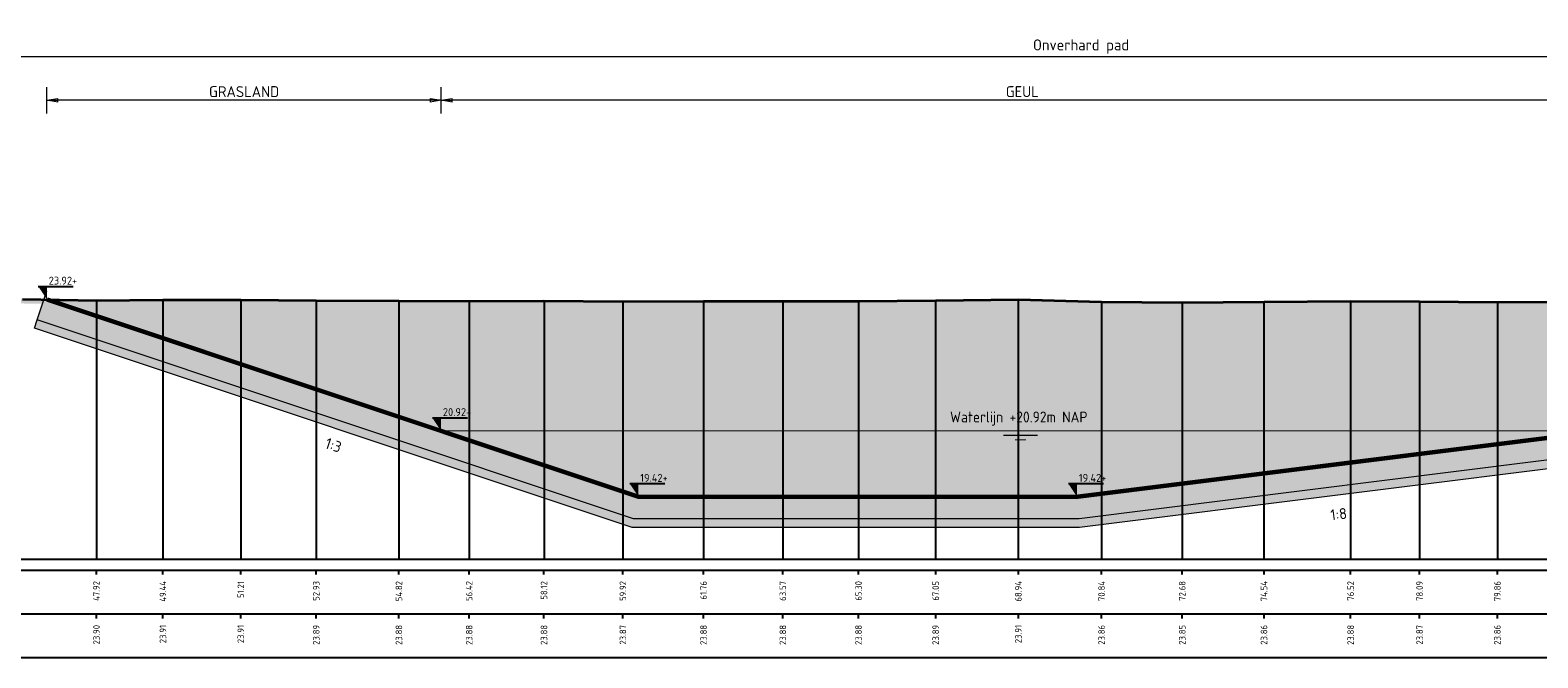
# Model space of a CAD drawing. Header units: metres. Extents: x 173015 to 189682, y 346605 to 348504.
# Tile 118 of 212: x 188926 to 188961, y 348106 to 348121. Entities that reach past the tile are written whole.
import ezdxf
from ezdxf.enums import TextEntityAlignment as Align

# ---------------------------------------------------------------- set-up
doc = ezdxf.new("R2010")
doc.units = ezdxf.units.M
doc.header["$PDMODE"] = 35
doc.header["$PDSIZE"] = 0.075
for name, color, linetype, lineweight in [('B-ME-OB-WATERLIJN-GD1', 150, 'Continuous', 25), ('N-ME-VH-VERHARDING-BESTORTING-A', 7, 'Continuous', 18), ('N-PV-GW-GROND_GRIND-G', 7, 'Continuous', 18), ('profiel', 8, 'Continuous', 0), ('TDNA0312_dempen', 41, 'Continuous', 30), ('X-ME-AL-PROFIEL_HUIDIG MAAIVELD-GD', 252, 'Continuous', 0), ('X-XX-AL-DETAIL1-M-B', 252, 'Continuous', 18), ('X-XX-AL-DWARSPROFIEL_PROFIELLIJN MAAIVELD-GD', 8, 'Continuous', 35), ('X-XX-AL-PEILMAAT-SD', 7, 'Continuous', 25), ('X-XX-AL-VERWIJZING-T25-100', 7, 'Continuous', 25), ('X01-XX-AL-M', 7, 'Continuous', 18)]:
    doc.layers.add(name, color=color, linetype=linetype, lineweight=lineweight)
for name, color, linetype in [('TDNT----_profiel_txt', 10, 'Continuous'), ('X-ME-AL-PROFIELRASTER-S', 7, 'Continuous'), ('XDNL----_dijkcontour', 10, 'Continuous')]:
    doc.layers.add(name, color=color, linetype=linetype)
doc.styles.add('ENV-P', font='ISOCP.SHX')
doc.styles.add('NLCS-ISO', font='NLCS-ISO.ttf', dxfattribs={"height": 1.8})
doc.styles.add('NLCS-ISO-ANNOTATIVE-T18', font='NLCS-ISO.ttf', dxfattribs={"height": 1.8})
doc.styles.add('NLCS-ISO-M100-T25', font='NLCS-ISO.ttf', dxfattribs={"height": 0.25})
doc.dimstyles.new('NLCS-M100-T25-PIJL_L2_H1', dxfattribs={"dimscale": 0.1, "dimtxt": 2.5, "dimasz": 2.5, "dimexe": 2, "dimexo": 2, "dimgap": 0.7, "dimtad": 1, "dimzin": 0, "dimdsep": 46, "dimtxsty": 'NLCS-ISO-M100-T25', "dimcen": 0, "dimdle": 2, "dimclrd": 256, "dimclre": 256, "dimclrt": 256, "dimadec": 1, "dimazin": 0, "dimtfac": 1, "dimtdec": 3, "dimtofl": 0, "dimtmove": 0, "dimatfit": 3, "dimfxl": 2, "dimfxlon": 1, "dimtfillclr": 256, "dimtolj": 1, "dimtzin": 0, "dimlwd": -1, "dimlwe": -1, "dimarcsym": 0})
doc.dimstyles.new('NLCS-M100-T25-PIJL_L3_H2', dxfattribs={"dimscale": 0.1, "dimtxt": 2.5, "dimasz": 2.5, "dimexe": 2, "dimexo": 2, "dimgap": 0.7, "dimtad": 1, "dimdec": 3, "dimzin": 0, "dimdsep": 46, "dimtxsty": 'NLCS-ISO-M100-T25', "dimcen": 0, "dimdle": 2, "dimclrd": 256, "dimclre": 256, "dimclrt": 256, "dimazin": 0, "dimtfac": 1, "dimtdec": 3, "dimtofl": 0, "dimtmove": 0, "dimatfit": 3, "dimfxl": 2, "dimfxlon": 1, "dimtfillclr": 256, "dimtolj": 1, "dimtzin": 0, "dimlwd": -1, "dimlwe": -1, "dimarcsym": 0})

# ---------------------------------------------------------------- blocks, each defined once
blk = doc.blocks.new('SAL-PROFIELRASTER_BALK_EIND1-D')
at = {"color": 0, "linetype": 'ByBlock', "lineweight": -2, "flags": 128}
for points in [[(0, 0), (1, 0)], [(0, -2.5), (1, -2.5)], [(0, -12.5), (1, -12.5)]]:
    blk.add_lwpolyline(points, dxfattribs=at)
blk = doc.blocks.new('SAL-PROFIELRASTER_BALK_EIND2-D')
at = {"color": 0, "linetype": 'ByBlock', "lineweight": -2}
blk.add_line((1, -12.5), (0, -12.5), dxfattribs=at)
blk = doc.blocks.new('SAL-PROFIELRASTER_BALK_DATA-D')
at = {"color": 0, "linetype": 'ByBlock', "lineweight": -2}
blk.add_lwpolyline([(0, -3.5), (0, -2.5)], dxfattribs=at)
at = {"color": 0, "linetype": 'ByBlock', "lineweight": -2, "style": 'NLCS-ISO-ANNOTATIVE-T18'}
blk.add_attdef('GETAL', text='', height=1.5, rotation=90, dxfattribs=at).set_placement((0.75, -5), align=Align.RIGHT)
blk = doc.blocks.new('*D123')
at = {"layer": 'Defpoints', "color": 0, "transparency": 16777216}
for p in [(188924.947, 348120.143), (188924.947, 348111.087), (188974.037, 348111.052)]:
    blk.add_point(p, dxfattribs=at)
at = {"layer": 'X-XX-AL-DETAIL1-M-B', "transparency": 16777216}
for p, q in [((188924.947, 348119.943), (188924.947, 348120.343)), ((188973.787, 348120.143), (188925.197, 348120.143)), ((188974.037, 348119.943), (188974.037, 348120.343))]:
    blk.add_line(p, q, dxfattribs=at)
for points in [[(188925.197, 348120.184), (188925.197, 348120.101), (188924.947, 348120.143)], [(188973.787, 348120.184), (188973.787, 348120.101), (188974.037, 348120.143)]]:
    blk.add_solid(points, dxfattribs=at)
at = {"layer": 'X-XX-AL-DETAIL1-M-B', "transparency": 16777216, "insert": (188950.125, 348120.375), "char_height": 0.25, "attachment_point": 5, "style": 'NLCS-ISO-M100-T25'}
blk.add_mtext('\\A1;Onverhard pad', dxfattribs=at)
blk = doc.blocks.new('profielraster3')
at = {"color": 9, "linetype": 'ByBlock', "lineweight": -2}
for points in [[(188948.696, 348114.609), (188948.696, 348112.695), (188948.696, 348110.695), (188948.696, 348108.695)], [(188927.676, 348114.591), (188927.676, 348112.695), (188927.676, 348110.695), (188927.676, 348108.695)], [(188929.193, 348114.6), (188929.193, 348112.695), (188929.193, 348110.695), (188929.193, 348108.695)], [(188930.968, 348114.601), (188930.968, 348112.695), (188930.968, 348110.695), (188930.968, 348108.695)], [(188932.689, 348114.584), (188932.689, 348112.695), (188932.689, 348110.695), (188932.689, 348108.695)], [(188934.574, 348114.578), (188934.574, 348112.695), (188934.574, 348110.695), (188934.574, 348108.695)], [(188936.175, 348114.572), (188936.175, 348112.695), (188936.175, 348110.695), (188936.175, 348108.695)], [(188937.882, 348114.577), (188937.882, 348112.695), (188937.882, 348110.695), (188937.882, 348108.695)], [(188939.68, 348114.565), (188939.68, 348112.695), (188939.68, 348110.695), (188939.68, 348108.695)], [(188941.518, 348114.576), (188941.518, 348112.695), (188941.518, 348110.695), (188941.518, 348108.695)], [(188943.327, 348114.571), (188943.327, 348112.695), (188943.327, 348110.695), (188943.327, 348108.695)], [(188945.052, 348114.575), (188945.052, 348112.695), (188945.052, 348110.695), (188945.052, 348108.695)], [(188946.811, 348114.588), (188946.811, 348112.695), (188946.811, 348110.695), (188946.811, 348108.695)], [(188950.593, 348114.558), (188950.593, 348112.695), (188950.593, 348110.695), (188950.593, 348108.695)], [(188952.433, 348114.543), (188952.433, 348112.695), (188952.433, 348110.695), (188952.433, 348108.695)], [(188954.297, 348114.555), (188954.297, 348112.695), (188954.297, 348110.695), (188954.297, 348108.695)], [(188956.272, 348114.571), (188956.272, 348112.695), (188956.272, 348110.695), (188956.272, 348108.695)], [(188957.844, 348114.564), (188957.844, 348112.695), (188957.844, 348110.695), (188957.844, 348108.695)], [(188959.617, 348114.553), (188959.617, 348112.695), (188959.617, 348110.695), (188959.617, 348108.695)]]:
    blk.add_lwpolyline(points, dxfattribs=at)
blk = doc.blocks.new('SAL-PEILMAAT_INFRACAD_R01-SOD')
blk.add_line((-2, 3), (6, 3))
blk.add_solid([(-2, 3), (0, 3), (0, 0)])
at = {"style": 'NLCS-ISO'}
for tag, p in [('...', (0.4, 3.4)), ('REF', (0.4, 0.8))]:
    blk.add_attdef(tag, p, '', height=1.8, dxfattribs=at)
blk = doc.blocks.new('SAL-PEILMAAT_INFRACAD_H01-SOD')
blk.add_line((-2, 3), (6, 3))
blk.add_solid([(-2, 3), (0, 3), (0, 0)])
at = {"style": 'NLCS-ISO'}
blk.add_attdef('...', (0.4, 3.4), '', height=1.8, dxfattribs=at)
blk = doc.blocks.new('_Closed')
at = {"color": 0, "linetype": 'ByBlock', "lineweight": -2}
for p, q in [((-1, 0.17), (0, 0)), ((-1, 0.17), (-1, -0.17)), ((0, 0), (-1, -0.17)), ((0, 0), (-1, 0))]:
    blk.add_line(p, q, dxfattribs=at)
blk = doc.blocks.new('*D145')
at = {"layer": 'Defpoints', "color": 0, "transparency": 16777216}
for p in [(188935.536, 348119.152), (188935.536, 348111.615), (188962.036, 348111.615)]:
    blk.add_point(p, dxfattribs=at)
at = {"layer": 'X01-XX-AL-M', "color": 11, "transparency": 16777216}
for p, q in [((188935.536, 348118.852), (188935.536, 348119.452)), ((188962.036, 348118.852), (188962.036, 348119.452)), ((188961.786, 348119.152), (188935.786, 348119.152))]:
    blk.add_line(p, q, dxfattribs=at)
at = {"layer": 'X01-XX-AL-M', "color": 11, "transparency": 16777216, "xscale": 0.25, "yscale": 0.25, "zscale": 0.25, "rotation": 180}
blk.add_blockref('_Closed', (188935.536, 348119.152), dxfattribs=at)
at = {"layer": 'X01-XX-AL-M', "color": 11, "transparency": 16777216, "xscale": 0.25, "yscale": 0.25, "zscale": 0.25}
blk.add_blockref('_Closed', (188962.036, 348119.152), dxfattribs=at)
at = {"layer": 'X01-XX-AL-M', "color": 11, "transparency": 16777216, "insert": (188948.786, 348119.347), "char_height": 0.25, "attachment_point": 5, "style": 'NLCS-ISO-M100-T25', "bg_fill": 3, "box_fill_scale": 1.1, "bg_fill_color": 256, "bg_fill_true_color": 13158600, "bg_fill_transparency": 0}
blk.add_mtext('\\A1;GEUL ', dxfattribs=at)
blk = doc.blocks.new('*D171')
at = {"layer": 'Defpoints', "color": 0, "transparency": 16777216}
for p in [(188926.55, 348119.152), (188926.55, 348114.611), (188935.536, 348111.615)]:
    blk.add_point(p, dxfattribs=at)
at = {"layer": 'X01-XX-AL-M', "color": 11, "transparency": 16777216}
for p, q in [((188926.55, 348118.852), (188926.55, 348119.452)), ((188935.536, 348118.852), (188935.536, 348119.452)), ((188935.286, 348119.152), (188926.8, 348119.152))]:
    blk.add_line(p, q, dxfattribs=at)
at = {"layer": 'X01-XX-AL-M', "color": 11, "transparency": 16777216, "xscale": 0.25, "yscale": 0.25, "zscale": 0.25, "rotation": 180}
blk.add_blockref('_Closed', (188926.55, 348119.152), dxfattribs=at)
at = {"layer": 'X01-XX-AL-M', "color": 11, "transparency": 16777216, "xscale": 0.25, "yscale": 0.25, "zscale": 0.25}
blk.add_blockref('_Closed', (188935.536, 348119.152), dxfattribs=at)
at = {"layer": 'X01-XX-AL-M', "color": 11, "transparency": 16777216, "insert": (188931.043, 348119.347), "char_height": 0.25, "attachment_point": 5, "style": 'NLCS-ISO-M100-T25', "bg_fill": 3, "box_fill_scale": 1.1, "bg_fill_color": 256, "bg_fill_true_color": 13158600, "bg_fill_transparency": 0}
blk.add_mtext('\\A1;GRASLAND', dxfattribs=at)

msp = doc.modelspace()

# ---------------------------------------------------------------- hatches: boundary and pattern name
at = {"layer": 'N-ME-VH-VERHARDING-BESTORTING-A'}
h = msp.add_hatch(dxfattribs=at)
h.set_pattern_fill('AVH-BESTORTING_02', color=256, scale=0.1, angle=61.23796, pattern_type=2)
h.set_pattern_definition([(289.25076, (188961.70594, 348112.04562), (4.04024938, -11.3435612), [0.134536, -13.319088]), (246.20766, (188961.7503, 348111.91861), (4.89745805, 11.00067782), [0.230868, -22.855925]), (193.74836, (188961.65716, 348111.70736), (14.45461524, 3.47334182), [0.162788, -16.116032]), (328.51166, (188961.68866, 348111.245185), (-17.051342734, 10.50008166), [0.210238, -20.813558]), (354.07166, (188961.86794, 348111.13537), (-12.92537457, 1.39093681), [0.206155, -20.409373]), (58.51166, (188962.072994, 348111.11408), (-10.50008166, -17.051342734), [0.210238, -20.813558]), (98.93216, (188962.182807, 348111.29336), (2.510996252, -16.20786528), [0.278029, -27.524849]), (133.49326, (188962.13964, 348111.568016), (-15.91754563, 16.72219262), [0.262488, -25.986321]), (182.66756, (188961.958976, 348111.75844), (-15.245517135, -0.75776645), [0.21095, -20.884073]), (236.47436, (188961.74825, 348111.74862), (6.16952134, 9.16171438), [0.240832, -11.800763]), (283.63536, (188961.61524, 348111.547855), (3.868796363, -15.81241338), [0.311448, -30.833375]), (200.05206, (188962.17379, 348112.10823), (-8.62796389, -3.2493458), [0.1063, -10.523844]), (232.70716, (188962.07393, 348112.071785), (8.008506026, 10.43378255), [0.202237, -20.021511]), (286.238, (188961.9514, 348111.9109), (0.876626, -0.481173), [0.14142, -1.272792]), (264.43656, (188961.81252, 348111.90727), (0.6526122, 5.3454747), [0.076158, -7.539615]), (353.03936, (188961.80514, 348111.83147), (-3.1110502, 0.5668934), [0.107703, -5.277462]), (92.20176, (188961.91205, 348111.81842), (-0.3097356, 3.5922224), [0.17493, -5.656023]), (222.8031, (188961.90533, 348111.99322), (1.8389704, 1.2720795), [0.12649, -3.035787]), (77.62746, (188961.52606, 348111.32303), (2.181860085, 10.20977408), [0.1772, -17.542845]), (131.58416, (188961.564025, 348111.496115), (7.71819473, -8.7994022), [0.148661, -14.717408]), (354.43656, (188961.73, 348112.08945), (-5.3454747, 0.6526122), [0.152315, -7.463458]), (44.84846, (188961.8816, 348112.07469), (-7.44160136, -7.3227433), [0.1772, -17.542845]), (40.68196, (188962.06957, 348111.0247), (-4.15911356, -3.420786), [0.17088, -8.373124]), (356.01306, (188962.19915, 348111.13609), (-12.04874651, 0.90978274), [0.143178, -14.174643]), (128.03936, (188962.61144, 348111.61705), (-3.42078157, 4.1591172), [0.152315, -7.463458]), (78.59196, (188962.51758, 348111.73701), (-2.74875165, -13.32082478), [0.167631, -16.595424]), (130.68196, (188962.37566, 348111.1875), (3.420786, -4.15911356), [0.08544, -8.458564]), (162.54786, (188962.58257, 348111.56445), (-3.9876752, 1.0480686), [0.05099, -5.04803]), (227.20176, (188962.53393, 348111.57974), (2.3201431, 2.1487055), [0.206155, -3.91695]), (247.24696, (188962.39386, 348111.428476), (3.93510447, 9.24742918), [0.19105, -18.913923]), (4.9281, (188961.99094, 348111.77511), (-2.2344246, 0.0857189), [0.144222, -3.46133]), (54.39516, (188962.134632, 348111.787504), (9.93319849, 13.94028616), [0.251794, -24.927563]), (122.18336, (188962.28122, 348111.99223), (4.2116882, -6.87471368), [0.102956, -10.192674]), (151.238, (188962.2264, 348112.0794), (-1.3578, -0.395453), [0.06, -0.94]), (181.49436, (188962.35794, 348111.42538), (8.06107129, 0.13828628), [0.138924, -13.75352]), (109.25076, (188962.21906, 348111.421756), (-4.04024938, 11.3435612), [0.269072, -13.184552]), (61.238, (188962.1303, 348111.6758), (-0.395453, 1.3578), [0.26, -0.74]), (26.54276, (188962.25545, 348111.903706), (-10.94811418, -5.39803682), [0.158114, -15.653274]), (315.29256, (188962.3969, 348111.97436), (3.0253299, -2.8013175), [0.145602, -7.134508]), (268.88396, (188962.50038, 348111.871932), (-0.37602082, -21.46761755), [0.237065, -23.469474]), (236.66406, (188962.495763, 348111.63491), (-7.13186995, -10.914963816), [0.250799, -24.829074])])
h.paths.add_polyline_path([(188950.0361, 348110.1153), (188940.0361, 348110.1153), (188926.4895, 348114.6319), (188926.3295, 348114.1582), (188939.9549, 348109.6153), (188950.0672, 348109.6153), (188962.1472, 348111.1253), (188972.8798, 348114.7028), (188972.7217, 348115.1771), (188962.0361, 348111.6153)])
at = {"layer": 'profiel', "linetype": 'Continuous', "lineweight": 0}
h = msp.add_hatch(dxfattribs=at)
h.set_pattern_fill('AVH-FUNDERING_ZAND-SOD', color=0, scale=0.2, pattern_type=2)
h.set_pattern_definition([(37.5, (0, 0), (-0.01259867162, 0.3853647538), [0, -0.304, 0, -0.34, 0, -0.325]), (7.5, (0, 0), (0.35395534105, 0.56442921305), [0, -0.164, 0, -0.274, 0, -0.105]), (327.5, (-0.246, 0), (0.62282837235, 0.0011318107), [0, -0.1, 0, -0.36, 0, -0.47]), (317.5, (-0.246, 0), (0.6012253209, 0.175535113), [0, -0.05, 0, -0.236, 0, -0.27])])
h.paths.add_polyline_path([(188962.1917, 348111.1293), (188950.0796, 348109.6153), (188939.9225, 348109.6153), (188926.3268, 348114.1472), (188926.2631, 348113.9559), (188939.89, 348109.4153), (188950.0921, 348109.4153), (188962.2361, 348110.9333), (188972.9463, 348114.5033), (188972.883, 348114.6931)])
at = {"layer": 'TDNA0312_dempen'}
h = msp.add_hatch(color=256, dxfattribs=at)
h.dxf.hatch_style = 1
h.paths.add_polyline_path([(188972.6617, 348115.1571), (188972.0885, 348115.1333), (188970.6889, 348115.1233), (188969.2492, 348114.9923), (188967.6842, 348114.8383), (188966.0343, 348114.6903), (188964.4026, 348114.6133), (188962.8005, 348114.6053), (188961.3149, 348114.5593), (188959.6169, 348114.5533), (188957.8436, 348114.5643), (188956.2722, 348114.5713), (188954.2971, 348114.5553), (188952.4329, 348114.5433), (188950.5933, 348114.5583), (188948.6965, 348114.6093), (188946.8114, 348114.5883), (188945.0521, 348114.5753), (188943.3266, 348114.5713), (188941.5184, 348114.5763), (188939.6799, 348114.5653), (188937.8816, 348114.5773), (188936.1753, 348114.5723), (188934.5738, 348114.5783), (188932.6889, 348114.5843), (188930.9685, 348114.6013), (188929.1932, 348114.6003), (188927.6765, 348114.5913), (188926.5499, 348114.6107), (188940.0361, 348110.1153), (188950.0361, 348110.1153), (188962.0361, 348111.6153)])
at = {"layer": 'X-ME-AL-PROFIEL_HUIDIG MAAIVELD-GD'}
h = msp.add_hatch(dxfattribs=at)
h.set_pattern_fill('AGR-MAAIVELD', color=256, scale=0.05, pattern_type=2)
h.set_pattern_definition([(45, (2146.39203, 356.0478), (-0.25000007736, 0.25000007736), []), (45, (2146.3563, 356.08352), (0, 0.50000015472), [0.3535535, -0.3535535]), (45, (2146.3206, 356.11924), (0, 0.50000015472), [0.3535535, -0.3535535]), (45, (2146.2844, 356.15545), (0, 0.50000015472), [0.3535535, -0.3535535]), (45, (2146.24917, 356.19066), (0, 0.50000015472), [0.3535535, -0.3535535]), (45, (2146.21346, 356.22638), (0, 0.50000015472), [0.3535535, -0.3535535]), (45, (2146.17774, 356.2621), (0, 0.50000015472), [0.3535535, -0.3535535]), (315, (2146.39203, 356.0478), (0.25000007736, 0.25000007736), []), (315, (2146.42774, 356.08352), (0.50000015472, -1e-16), [0.3535535, -0.3535535]), (315, (2146.46346, 356.11924), (0.50000015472, -1e-16), [0.3535535, -0.3535535]), (315, (2146.49967, 356.15545), (0.50000015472, -1e-16), [0.3535535, -0.3535535]), (315, (2146.5349, 356.19066), (0.50000015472, -1e-16), [0.3535535, -0.3535535]), (315, (2146.5706, 356.22638), (0.50000015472, -1e-16), [0.3535535, -0.3535535]), (315, (2146.6063, 356.2621), (0.50000015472, -1e-16), [0.3535535, -0.3535535])])
h.paths.add_polyline_path([(189052.3697, 348115.8153), (189052.3697, 348115.7153), (189050.6607, 348115.6833), (189048.6079, 348115.6393), (189046.8296, 348115.6103), (189044.8259, 348115.5563), (189043.0912, 348115.4973), (189041.3941, 348115.4253), (189039.5419, 348115.3713), (189037.7882, 348115.3303), (189036.0559, 348115.2783), (189034.3635, 348115.1483), (189032.7878, 348115.0893), (189030.8391, 348114.9713), (189028.8263, 348114.8913), (189026.7167, 348114.8263), (189024.7473, 348114.9143), (189022.8031, 348115.0503), (189021.1169, 348115.0873), (189019.2575, 348115.0663), (189017.6476, 348115.0103), (189015.8092, 348115.0313), (189013.9013, 348115.0023), (189012, 348114.9323), (189009.9816, 348114.9013), (189007.8692, 348114.7473), (189006.0033, 348114.7213), (189004.0242, 348114.7273), (189002.1411, 348114.7573), (189000.4142, 348114.7873), (188998.6642, 348114.8383), (188996.9222, 348114.8383), (188995.448, 348114.8133), (188993.7384, 348114.8873), (188992.2995, 348114.8583), (188990.9082, 348114.9193), (188989.6313, 348114.9103), (188986.3144, 348115.0113), (188984.5359, 348114.9283), (188982.4695, 348115.0443), (188980.9306, 348115.0293), (188979.3246, 348114.9833), (188977.9213, 348114.8453), (188976.3805, 348114.8343), (188975.4539, 348114.9103), (188974.6605, 348115.0393), (188973.4813, 348115.0913), (188972.0885, 348115.0333), (188970.6889, 348115.0233), (188969.2492, 348114.8923), (188967.6842, 348114.7383), (188966.0343, 348114.5903), (188964.4026, 348114.5133), (188962.8005, 348114.5053), (188961.3149, 348114.4593), (188959.6169, 348114.4533), (188957.8436, 348114.4643), (188956.2722, 348114.4713), (188954.2971, 348114.4553), (188952.4329, 348114.4433), (188950.5933, 348114.4583), (188948.6965, 348114.5093), (188946.8114, 348114.4883), (188945.0521, 348114.4753), (188943.3266, 348114.4713), (188941.5184, 348114.4763), (188939.6799, 348114.4653), (188937.8816, 348114.4773), (188936.1753, 348114.4723), (188934.5738, 348114.4783), (188932.6889, 348114.4843), (188930.9685, 348114.5013), (188929.1932, 348114.5003), (188927.6765, 348114.4913), (188925.9921, 348114.5203), (188924.3089, 348114.5773), (188922.5902, 348114.6783), (188921.0664, 348114.8363), (188919.394, 348114.9653), (188917.8742, 348115.1253), (188916.3866, 348115.2533), (188914.6641, 348115.4363), (188913.0586, 348115.5393), (188911.6267, 348115.5573), (188910.2438, 348115.5943), (188907.8539, 348115.5993), (188906.1769, 348115.6223), (188903.8592, 348115.6293), (188902.0857, 348115.7063), (188899.9186, 348115.7503), (188898.0638, 348115.7473), (188896.3001, 348115.7663), (188894.5547, 348115.7463), (188893.1095, 348115.7093), (188891.4085, 348115.7263), (188889.4205, 348115.7043), (188887.3876, 348115.7493), (188885.6885, 348115.7403), (188884.116, 348115.6673), (188882.5492, 348115.6193), (188881.4163, 348115.5853), (188879.7566, 348115.6003), (188879.7566, 348115.7003), (188881.4163, 348115.6853), (188882.5492, 348115.7193), (188884.116, 348115.7673), (188885.6885, 348115.8403), (188887.3876, 348115.8493), (188889.4205, 348115.8043), (188891.4085, 348115.8263), (188893.1095, 348115.8093), (188894.5547, 348115.8463), (188896.3001, 348115.8663), (188898.0638, 348115.8473), (188899.9186, 348115.8503), (188902.0857, 348115.8063), (188903.8592, 348115.7293), (188906.1769, 348115.7223), (188907.8539, 348115.6993), (188910.2438, 348115.6943), (188911.6267, 348115.6573), (188913.0586, 348115.6393), (188914.6641, 348115.5363), (188916.3866, 348115.3533), (188917.8742, 348115.2253), (188919.394, 348115.0653), (188921.0664, 348114.9363), (188922.5902, 348114.7783), (188924.3089, 348114.6773), (188925.9921, 348114.6203), (188927.6765, 348114.5913), (188929.1932, 348114.6003), (188930.9685, 348114.6013), (188932.6889, 348114.5843), (188934.5738, 348114.5783), (188936.1753, 348114.5723), (188937.8816, 348114.5773), (188939.6799, 348114.5653), (188941.5184, 348114.5763), (188943.3266, 348114.5713), (188945.0521, 348114.5753), (188946.8114, 348114.5883), (188948.6965, 348114.6093), (188950.5933, 348114.5583), (188952.4329, 348114.5433), (188954.2971, 348114.5553), (188956.2722, 348114.5713), (188957.8436, 348114.5643), (188959.6169, 348114.5533), (188961.3149, 348114.5593), (188962.8005, 348114.6053), (188964.4026, 348114.6133), (188966.0343, 348114.6903), (188967.6842, 348114.8383), (188969.2492, 348114.9923), (188970.6889, 348115.1233), (188972.0885, 348115.1333), (188973.4813, 348115.1913), (188974.6605, 348115.1393), (188975.4539, 348115.0103), (188976.3805, 348114.9343), (188977.9213, 348114.9453), (188979.3246, 348115.0833), (188980.9306, 348115.1293), (188982.4695, 348115.1443), (188984.5359, 348115.0283), (188986.3144, 348115.1113), (188989.6313, 348115.0103), (188990.9082, 348115.0193), (188992.2995, 348114.9583), (188993.7384, 348114.9873), (188995.448, 348114.9133), (188996.9222, 348114.9383), (188998.6642, 348114.9383), (189000.4142, 348114.8873), (189002.1411, 348114.8573), (189004.0242, 348114.8273), (189006.0033, 348114.8213), (189007.8692, 348114.8473), (189009.9816, 348115.0013), (189012, 348115.0323), (189013.9013, 348115.1023), (189015.8092, 348115.1313), (189017.6476, 348115.1103), (189019.2575, 348115.1663), (189021.1169, 348115.1873), (189022.8031, 348115.1503), (189024.7473, 348115.0143), (189026.7167, 348114.9263), (189028.8263, 348114.9913), (189030.8391, 348115.0713), (189032.7878, 348115.1893), (189034.3635, 348115.2483), (189036.0559, 348115.3783), (189037.7882, 348115.4303), (189039.5419, 348115.4713), (189041.3941, 348115.5253), (189043.0912, 348115.5973), (189044.8259, 348115.6563), (189046.8296, 348115.7103), (189048.6079, 348115.7393), (189050.6607, 348115.7833)])

# ---------------------------------------------------------------- linework, layer by layer
at = {"layer": 'B-ME-OB-WATERLIJN-GD1', "const_width": 0.025}
for points in [[(188935.5361, 348111.6153), (188962.0361, 348111.6153)], [(188948.3557, 348111.5153), (188949.139, 348111.5153)], [(188948.6223, 348111.4153), (188948.8723, 348111.4153)]]:
    msp.add_lwpolyline(points, dxfattribs=at)
at = {"layer": 'N-PV-GW-GROND_GRIND-G'}
for points in [[(188972.6617, 348115.3571), (188972.883, 348114.6931), (188962.1917, 348111.1293), (188950.0796, 348109.6153), (188939.9225, 348109.6153), (188926.3259, 348114.1475), (188926.5499, 348114.8107)], [(188972.883, 348114.6931), (188972.9463, 348114.5033), (188962.2361, 348110.9333), (188950.0921, 348109.4153), (188939.89, 348109.4153), (188926.2631, 348113.9559), (188926.3268, 348114.1472)]]:
    msp.add_lwpolyline(points, dxfattribs=at)
at = {"layer": 'X-XX-AL-DWARSPROFIEL_PROFIELLIJN MAAIVELD-GD'}
msp.add_lwpolyline([(188925.9921, 348114.6203), (188927.6765, 348114.5913), (188929.1932, 348114.6003), (188930.9685, 348114.6013), (188932.6889, 348114.5843), (188934.5738, 348114.5783), (188936.1753, 348114.5723), (188937.8816, 348114.5773), (188939.6799, 348114.5653), (188941.5184, 348114.5763), (188943.3266, 348114.5713), (188945.0521, 348114.5753), (188946.8114, 348114.5883), (188948.6965, 348114.6093), (188950.5933, 348114.5583), (188952.4329, 348114.5433), (188954.2971, 348114.5553), (188956.2722, 348114.5713), (188957.8436, 348114.5643), (188959.6169, 348114.5533), (188961.3149, 348114.5593)], dxfattribs=at)
at = {"layer": 'XDNL----_dijkcontour', "const_width": 0.1}
msp.add_lwpolyline([(188972.6617, 348115.1571), (188962.0361, 348111.6153), (188950.0361, 348110.1153), (188940.0361, 348110.1153), (188926.5499, 348114.6107)], dxfattribs=at)

# ---------------------------------------------------------------- block references
at = {"layer": 'X-ME-AL-PROFIELRASTER-S'}
msp.add_blockref('profielraster3', (0, 0), dxfattribs=at)
at = {"layer": 'X-ME-AL-PROFIELRASTER-S', "xscale": 173.8630886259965, "yscale": 0.1, "zscale": 173.8630886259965}
for name, p in [('SAL-PROFIELRASTER_BALK_EIND1-D', (188879.7566, 348108.6953)), ('SAL-PROFIELRASTER_BALK_EIND2-D', (188879.7566, 348107.6953))]:
    msp.add_blockref(name, p, dxfattribs=at)
at = {"layer": 'X-ME-AL-PROFIELRASTER-S', "xscale": 0.1, "yscale": 0.1, "zscale": 0.1}
for p, values in [((188927.6765, 348108.6953), {'GETAL': '47.92'}), ((188929.1932, 348108.6953), {'GETAL': '49.44'}), ((188930.9685, 348108.6953), {'GETAL': '51.21'}), ((188932.6889, 348108.6953), {'GETAL': '52.93'}), ((188934.5738, 348108.6953), {'GETAL': '54.82'}), ((188936.1753, 348108.6953), {'GETAL': '56.42'}), ((188937.8816, 348108.6953), {'GETAL': '58.12'}), ((188939.6799, 348108.6953), {'GETAL': '59.92'}), ((188941.5184, 348108.6953), {'GETAL': '61.76'}), ((188943.3266, 348108.6953), {'GETAL': '63.57'}), ((188945.0521, 348108.6953), {'GETAL': '65.30'}), ((188946.8114, 348108.6953), {'GETAL': '67.05'}), ((188948.6965, 348108.6953), {'GETAL': '68.94'}), ((188950.5933, 348108.6953), {'GETAL': '70.84'}), ((188952.4329, 348108.6953), {'GETAL': '72.68'}), ((188954.2971, 348108.6953), {'GETAL': '74.54'}), ((188956.2722, 348108.6953), {'GETAL': '76.52'}), ((188957.8436, 348108.6953), {'GETAL': '78.09'}), ((188959.6169, 348108.6953), {'GETAL': '79.86'}), ((188927.6765, 348107.6953), {'GETAL': '23.90'}), ((188929.1932, 348107.6953), {'GETAL': '23.91'}), ((188930.9685, 348107.6953), {'GETAL': '23.91'}), ((188932.6889, 348107.6953), {'GETAL': '23.89'}), ((188934.5738, 348107.6953), {'GETAL': '23.88'}), ((188936.1753, 348107.6953), {'GETAL': '23.88'}), ((188937.8816, 348107.6953), {'GETAL': '23.88'}), ((188939.6799, 348107.6953), {'GETAL': '23.87'}), ((188941.5184, 348107.6953), {'GETAL': '23.88'}), ((188943.3266, 348107.6953), {'GETAL': '23.88'}), ((188945.0521, 348107.6953), {'GETAL': '23.88'}), ((188946.8114, 348107.6953), {'GETAL': '23.89'}), ((188948.6965, 348107.6953), {'GETAL': '23.91'}), ((188950.5933, 348107.6953), {'GETAL': '23.86'}), ((188952.4329, 348107.6953), {'GETAL': '23.85'}), ((188954.2971, 348107.6953), {'GETAL': '23.86'}), ((188956.2722, 348107.6953), {'GETAL': '23.88'}), ((188957.8436, 348107.6953), {'GETAL': '23.87'}), ((188959.6169, 348107.6953), {'GETAL': '23.86'})]:
    msp.add_blockref('SAL-PROFIELRASTER_BALK_DATA-D', p, dxfattribs=at).add_auto_attribs(values)
at = {"layer": 'X-XX-AL-PEILMAAT-SD'}
ref = msp.add_blockref('SAL-PEILMAAT_INFRACAD_R01-SOD', (188940.0361, 348110.1153), dxfattribs=dict(at, xscale=0.1, yscale=0.1, zscale=0.1))
ref.add_attrib('...', '19.42+', (188940.0761, 348110.4553), dxfattribs={"layer": '0', "height": 0.18, "style": 'NLCS-ISO'})
at = {"layer": 'X-XX-AL-PEILMAAT-SD', "xscale": 0.1, "yscale": 0.1, "zscale": 0.1}
msp.add_blockref('SAL-PEILMAAT_INFRACAD_H01-SOD', (188950.0361, 348110.1153), dxfattribs=at).add_auto_attribs({'...': '19.42+'})

# ---------------------------------------------------------------- texts
at = {"layer": 'TDNT----_profiel_txt', "color": 150, "insert": (188947.1382, 348111.733), "char_height": 0.25, "attachment_point": 7, "style": 'ENV-P'}
msp.add_mtext_dynamic_manual_height_columns('Waterlijn +20.92m NAP', width=30.867547, gutter_width=4.5, heights=[0], dxfattribs=at)
at = {"layer": 'X-XX-AL-VERWIJZING-T25-100', "style": 'NLCS-ISO-M100-T25'}
for s, rotation, p in [('1:3', 341.56505, (188933.0177, 348111.1005)), ('1:8', 7.12502, (188956.0242, 348109.5209))]:
    msp.add_text(s, height=0.25, rotation=rotation, dxfattribs=at).set_placement(p, align=Align.BOTTOM_CENTER)

# ---------------------------------------------------------------- dimensions: what is measured, and where the dimension line sits
at = {"layer": 'X-XX-AL-DETAIL1-M-B'}
dim = msp.add_linear_dim(base=(188924.9466, 348120.1427), p1=(188974.0366, 348111.0524), p2=(188924.9466, 348111.0867), text='Onverhard pad', dimstyle='NLCS-M100-T25-PIJL_L3_H2', dxfattribs=at)
dim.commit()
dim.dimension.update_dxf_attribs({"geometry": '*D123', "text_midpoint": (188950.1252, 348120.1427), "dimtype": 160})

# ---------------------------------------------------------------- next in the draw order: dimensions: what is measured, and where the dimension line sits
at = {"layer": 'X01-XX-AL-M'}
dim = msp.add_linear_dim(base=(188935.5361, 348119.1519), p1=(188962.0361, 348111.6153), p2=(188935.5361, 348111.6153), text='GEUL ', dimstyle='NLCS-M100-T25-PIJL_L2_H1', override={"dimexe": 3, "dimblk1": 'Closed', "dimblk2": 'Closed', "dimsah": 1, "dimclrd": 11, "dimclre": 11, "dimclrt": 11, "dimtmove": 1, "dimfxl": 3, "dimtfill": 1}, dxfattribs=at)
dim.commit()
dim.dimension.update_dxf_attribs({"geometry": '*D145', "text_midpoint": (188948.7861, 348119.3469)})

# ---------------------------------------------------------------- next in the draw order: dimensions: what is measured, and where the dimension line sits
dim = msp.add_linear_dim(base=(188926.5499, 348119.1519), p1=(188935.5361, 348111.6153), p2=(188926.5499, 348114.6107), text='GRASLAND', dimstyle='NLCS-M100-T25-PIJL_L2_H1', override={"dimexe": 3, "dimblk1": 'Closed', "dimblk2": 'Closed', "dimsah": 1, "dimclrd": 11, "dimclre": 11, "dimclrt": 11, "dimtmove": 1, "dimfxl": 3, "dimtfill": 1}, dxfattribs=at)
dim.commit()
dim.dimension.update_dxf_attribs({"geometry": '*D171', "text_midpoint": (188931.043, 348119.3469)})

# ---------------------------------------------------------------- next in the draw order: block references
at = {"layer": 'X-XX-AL-PEILMAAT-SD', "xscale": 0.1, "yscale": 0.1, "zscale": 0.1}
for p, values in [((188926.5499, 348114.6107), {'...': '23.92+'}), ((188935.5361, 348111.6153), {'...': '20.92+'})]:
    msp.add_blockref('SAL-PEILMAAT_INFRACAD_H01-SOD', p, dxfattribs=at).add_auto_attribs(values)

doc.saveas('drawing.dxf')
